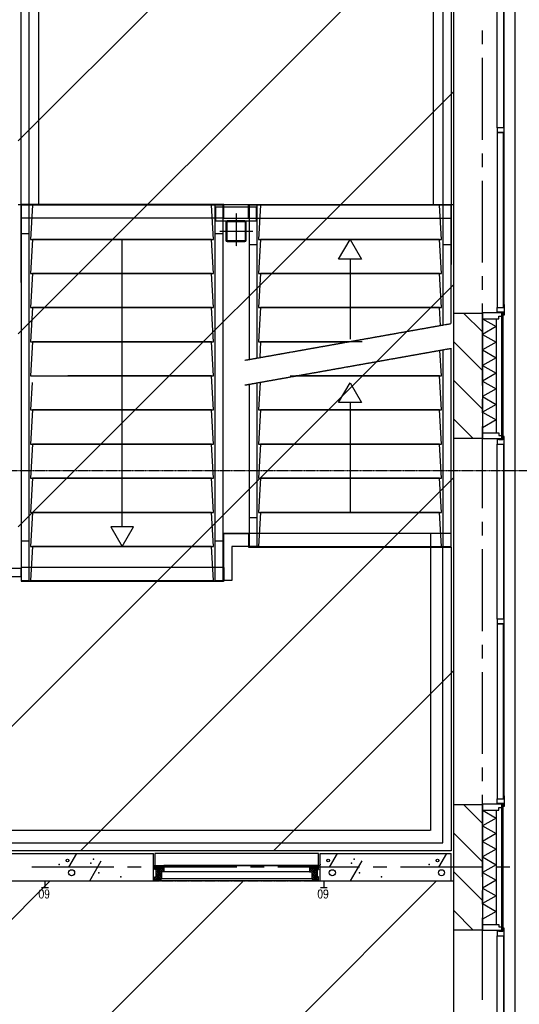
# Model space of a CAD drawing. Extents: x -66955 to 52345, y -20450 to 69550.
# Tile 119 of 132: x 32080 to 35740, y 13846 to 21059. Entities that reach past the tile are written whole.
import ezdxf
from ezdxf.enums import TextEntityAlignment as Align

# ---------------------------------------------------------------- set-up
doc = ezdxf.new("R2010")
doc.units = 0
doc.header["$MEASUREMENT"] = 0
doc.linetypes.add('DASHED', pattern=[0.75, 0.5, -0.25])
doc.linetypes.add('HIDDEN', pattern=[0.375, 0.25, -0.125])
for name, color, linetype in [('STRAMIEN--E3-', 7, 'CONTINUOUS'), ('STRAMIEN--E7-', 7, 'CONTINUOUS'), ('VERD1$--11-', 7, 'CONTINUOUS'), ('VERD1$--21-', 7, 'CONTINUOUS'), ('VERD1$--22-', 7, 'CONTINUOUS'), ('VERD1$--24-', 7, 'CONTINUOUS'), ('VERD1$--28-', 7, 'CONTINUOUS'), ('VERD1$--31-', 7, 'CONTINUOUS'), ('VERD1$--32-', 7, 'CONTINUOUS'), ('VERD1$--34-', 7, 'CONTINUOUS'), ('VERD1$--E5-', 7, 'CONTINUOUS')]:
    doc.layers.add(name, color=color, linetype=linetype)
doc.styles.add('ROMANS', font='ROMANS', dxfattribs={"height": 0.2})
doc.styles.add('txt', font='TXT', dxfattribs={"height": 0.2})

# ---------------------------------------------------------------- blocks, each defined once
blk = doc.blocks.new('*O128')
at = {"layer": 'VERD1$--31-', "color": 7, "linetype": 'CONTINUOUS'}
for points in [[(53.5, 1382), (53.5, 1363), (75.5, 1363), (75.5, 1338), (-66.5, 1338), (-66.5, 1382)], [(92.5, 1277), (92.5, 1355), (87.5, 1355), (87.5, 1333), (42.5, 1333), (42.5, 1299), (87.5, 1299), (87.5, 1277)], [(42.5, 1299), (87.5, 1299), (87.5, 17), (42.5, 17)], [(83.5, 1333), (83.5, 1338), (53.5, 1338), (53.5, 1333)], [(87.5, 39), (92.5, 39), (92.5, 1277), (87.5, 1277)], [(92.5, -39), (92.5, 39), (87.5, 39), (87.5, 17), (42.5, 17), (42.5, -17), (87.5, -17), (87.5, -39)], [(87.5, -17), (42.5, -17), (42.5, -1299), (87.5, -1299)], [(87.5, -1277), (92.5, -1277), (92.5, -39), (87.5, -39)], [(92.5, -1277), (92.5, -1355), (87.5, -1355), (87.5, -1333), (42.5, -1333), (42.5, -1299), (87.5, -1299), (87.5, -1277)], [(53.5, -1382), (53.5, -1363), (75.5, -1363), (75.5, -1338), (-66.5, -1338), (-66.5, -1382)], [(83.5, -1333), (83.5, -1338), (53.5, -1338), (53.5, -1333)]]:
    blk.add_lwpolyline(points, close=True, dxfattribs=at)
blk = doc.blocks.new('MERKKF')
at = {"layer": 'VERD1$--31-', "color": 7, "linetype": 'CONTINUOUS'}
blk.add_blockref('*O128', (276.5, -1800), dxfattribs=at)
blk = doc.blocks.new('B28KOK')
at = {"layer": 'VERD1$--28-', "color": 5, "linetype": 'CONTINUOUS'}
for p, q in [((65.5, 75), (-65.5, 75)), ((-75, 65.5), (-75, -65.5)), ((-68.7, 65.5), (-68.7, -65.5)), ((65.5, 68.7), (-65.5, 68.7)), ((68.7, -65.5), (68.7, 65.5)), ((75, -65.5), (75, 65.5)), ((-65.5, -68.7), (65.5, -68.7)), ((-65.5, -75), (65.5, -75))]:
    blk.add_line(p, q, dxfattribs=at)
for centre, radius, start, end in [((-65.6, 65.5), 9.45, 90, 180), ((65.5, 65.5), 9.45, 0, 90), ((-65.6, 65.5), 3.15, 90, 180), ((65.5, 65.5), 3.15, 0, 90), ((-65.6, -65.5), 9.45, 180, 270), ((-65.6, -65.5), 3.15, 180, 270), ((65.5, -65.5), 3.15, 270, 360), ((65.5, -65.5), 9.45, 270, 360)]:
    blk.add_arc(centre, radius, start, end, dxfattribs=at)
blk = doc.blocks.new('*O137')
at = {"layer": 'VERD1$--28-', "color": 7, "linetype": 'HIDDEN'}
for p, q in [((-1.7, 120.83), (-1.7, -120.82)), ((-121.34, -10.51), (121.34, -10.51))]:
    blk.add_line(p, q, dxfattribs=at)
at = {"layer": 'VERD1$--28-', "color": 5, "linetype": 'CONTINUOUS', "rotation": 90}
blk.add_blockref('B28KOK', (-1.7, -10.51), dxfattribs=at)
blk = doc.blocks.new('*O175')
at = {"layer": 'VERD1$--32-', "color": 7, "linetype": 'CONTINUOUS'}
for p, q in [((-8.92, 57.01), (-33.5, 32.43)), ((5.23, 57), (-33.5, 18.29)), ((-18.49, 10), (-33.5, 25.02)), ((-32.63, 10.01), (-33.5, 10.88)), ((-23.06, 57.01), (-33.49, 46.58)), ((24.49, -4.7), (-33.49, 53.3)), ((24.49, -18.84), (-33.49, 39.16)), ((19.37, 57), (-27.64, 10.01)), ((24.5, 9.44), (-23.06, 57.01)), ((24.5, 19.71), (-16.51, -21.28)), ((24.5, 5.57), (-16.51, -35.43)), ((33.51, 57), (-16.5, 7)), ((33.51, 42.86), (-16.5, -7.14)), ((33.49, -41.99), (-16.5, 8.02)), ((24.5, 23.58), (-8.92, 57.01)), ((33.5, 28.72), (5.23, 57)), ((33.51, 42.86), (19.37, 57)), ((33.5, 28.71), (31.79, 27)), ((20.22, -57), (-16.51, -20.27)), ((6.08, -57), (-16.51, -34.41)), ((33.49, -56.13), (-16.5, -6.13)), ((24.49, -8.58), (-10.51, -43.57)), ((-8.06, -57), (-10.51, -54.55)), ((24.49, -22.72), (-9.8, -57)), ((33.49, -27.86), (4.34, -57)), ((33.49, -42), (18.49, -57)), ((33.49, -56.14), (32.63, -57)), ((33.49, -27.84), (32.65, -27))]:
    blk.add_line(p, q, dxfattribs=at)
blk.add_lwpolyline([(33.51, 57), (-33.49, 57.01), (-33.5, 10.01), (-16.5, 10), (-16.51, -41), (-10.51, -41), (-10.51, -57), (33.49, -57), (33.49, -27), (24.49, -27), (24.5, 27), (33.5, 27)], close=True, dxfattribs=at)
blk.add_lwpolyline([(33.51, 57), (-33.49, 57.01), (-33.5, 10.01), (-16.5, 10), (-16.51, -41), (-10.51, -41), (-10.51, -57), (33.49, -57), (33.49, -27), (24.49, -27), (24.5, 27), (33.5, 27)], close=True, dxfattribs=at)
blk.add_point((33.51, 57), dxfattribs=at)
at = {"layer": 'VERD1$--32-', "color": 7, "linetype": 'CONTINUOUS', "style": 'txt'}
blk.add_text('67x114', height=10, rotation=89.992299, dxfattribs=at).set_placement((6.5, -19))
blk = doc.blocks.new('*O176')
at = {"layer": 'VERD1$--32-', "color": 7, "linetype": 'CONTINUOUS'}
for p, q in [((-33.51, -42), (16.5, 7.99)), ((-33.5, 28.71), (-5.21, 57)), ((-33.5, 28.72), (-31.78, 27)), ((-33.49, 42.86), (-19.35, 57)), ((-33.49, 57), (16.5, 7)), ((-33.49, 42.86), (16.5, -7.14)), ((-24.51, -4.72), (33.51, 53.28)), ((-24.51, -18.86), (33.51, 39.14)), ((-24.5, 23.57), (8.94, 56.99)), ((-24.5, 9.42), (23.08, 56.99)), ((-24.5, 19.72), (16.49, -21.29)), ((-24.5, 5.58), (16.49, -35.43)), ((-19.35, 57), (27.65, 9.99)), ((-5.21, 57), (33.5, 18.28)), ((8.94, 56.99), (33.5, 32.42)), ((18.5, 9.99), (33.5, 24.99)), ((23.08, 56.99), (33.51, 46.56)), ((32.64, 9.99), (33.5, 10.85)), ((-33.51, -56.14), (16.5, -6.15)), ((-33.51, -27.86), (-32.65, -27)), ((-33.51, -27.84), (-4.36, -57.01)), ((-33.51, -41.99), (-18.5, -57)), ((-33.51, -56.13), (-32.64, -57)), ((-24.51, -8.56), (10.49, -43.57)), ((-24.51, -22.7), (9.79, -57.01)), ((-20.23, -57), (16.49, -20.29)), ((-6.09, -57.01), (16.49, -34.43)), ((8.05, -57.01), (10.49, -54.57))]:
    blk.add_line(p, q, dxfattribs=at)
blk.add_lwpolyline([(-33.49, 57), (33.51, 56.99), (33.5, 9.99), (16.5, 9.99), (16.49, -41.01), (10.49, -41.01), (10.49, -57.01), (-33.51, -57), (-33.51, -27), (-24.51, -27), (-24.5, 27), (-33.5, 27)], close=True, dxfattribs=at)
blk.add_lwpolyline([(-33.49, 57), (33.51, 56.99), (33.5, 9.99), (16.5, 9.99), (16.49, -41.01), (10.49, -41.01), (10.49, -57.01), (-33.51, -57), (-33.51, -27), (-24.51, -27), (-24.5, 27), (-33.5, 27)], close=True, dxfattribs=at)
blk.add_point((-33.49, 57), dxfattribs=at)
at = {"layer": 'VERD1$--32-', "color": 7, "linetype": 'CONTINUOUS', "style": 'txt'}
blk.add_text('67x114', height=10, rotation=89.992299, dxfattribs=at).set_placement((-0.5, -19))
blk = doc.blocks.new('*O174')
at = {"layer": 'VERD1$--31-', "color": 7, "linetype": 'CONTINUOUS'}
for p, q in [((533.01, 14), (-532.98, 14)), ((533, -33), (-532.99, -33)), ((555.99, -100.01), (-556, -100)), ((549.99, -84.01), (-550, -84))]:
    blk.add_line(p, q, dxfattribs=at)
at = {"layer": 'VERD1$--32-', "color": 7, "linetype": 'CONTINUOUS'}
blk.add_lwpolyline([(-600, 14.02), (600, 14.02), (600, 100.01), (-600, 100.01)], close=True, dxfattribs=at)
for name, p in [('*O176', (-566.49, -42.99)), ('*O175', (566.5, -43.01))]:
    blk.add_blockref(name, p, dxfattribs=at)
blk = doc.blocks.new('BI$LF')
at = {"layer": 'VERD1$--31-', "color": 7, "linetype": 'CONTINUOUS'}
blk.add_blockref('*O174', (600, 99.99), dxfattribs=at)
blk = doc.blocks.new('*O235')
at = {"layer": 'VERD1$--24-', "color": 7, "linetype": 'CONTINUOUS'}
for p, q in [((-2975, -1162.5), (-2975, 907.5)), ((-175, 847.5), (-175, 907.5)), ((-175, -1162.5), (-2975, -1162.5))]:
    blk.add_line(p, q, dxfattribs=at)
at = {"layer": 'VERD1$--24-', "color": 7, "linetype": 'HIDDEN'}
blk.add_lwpolyline([(2825, 1162.5), (2825, -1012.52), (-2825, -1012.52), (-2825, 807.5), (-2975, 807.5)], dxfattribs=at)
at = {"layer": 'VERD1$--24-', "color": 7, "linetype": 'CONTINUOUS'}
for points in [[(1490.04, 1067.5), (1370, 1067.5), (1370, 817.5), (1310.04, 817.5), (1310.04, 1162.5), (1490, 1162.5)], [(-2975, -1102.5), (2915, -1102.5), (2915, 1062.5), (2975, 1062.5), (2975, -1162.5), (-2975, -1162.5)], [(-2975, 847.5), (-175, 847.5), (-175, 907.5), (-2975, 907.5)]]:
    blk.add_lwpolyline(points, close=True, dxfattribs=at)
at = {"layer": 'VERD1$--24-', "color": 7, "linetype": 'HIDDEN'}
for points in [[(2975, 1162.5), (1490, 1162.5), (1490, 1062.5), (2975, 1062.5)], [(1310.04, 912.5), (-175, 912.5), (-175, 812.5), (1310.04, 812.5)]]:
    blk.add_lwpolyline(points, close=True, dxfattribs=at)

msp = doc.modelspace()

# ---------------------------------------------------------------- linework, layer by layer
at = {"layer": 'STRAMIEN--E3-', "color": 251, "linetype": 'DASHED'}
msp.add_lwpolyline([(41424, 17754), (27710, 17754), (27710, 16354), (15205.48, 16354), (15205.48, 24638), (-66455, 24638)], dxfattribs=at)
at = {"layer": 'STRAMIEN--E7-', "color": 1, "linetype": 'CONTINUOUS'}
for p, q in [((35470, 20880), (35470, 20980)), ((35470, 20480), (35470, 20780)), ((35470, 20180), (35470, 20480)), ((35470, 19980), (35470, 20080)), ((35470, 19580), (35470, 19880)), ((35470, 19280), (35470, 19580)), ((35470, 19080), (35470, 19180)), ((35470, 18680), (35470, 18980)), ((35470, 18380), (35470, 18680)), ((35470, 18180), (35470, 18280)), ((35470, 17780), (35470, 18080)), ((35470, 17480), (35470, 17780)), ((35470, 17280), (35470, 17380)), ((35470, 16880), (35470, 17180)), ((35470, 16580), (35470, 16880)), ((35470, 16380), (35470, 16480)), ((35470, 15980), (35470, 16280)), ((35470, 15680), (35470, 15980)), ((35470, 15480), (35470, 15580)), ((35470, 15080), (35470, 15380)), ((35470, 14780), (35470, 15080)), ((32470, 14850), (32170, 14850)), ((32770, 14850), (32470, 14850)), ((32970, 14850), (32870, 14850)), ((33370, 14850), (33070, 14850)), ((33670, 14850), (33370, 14850)), ((33870, 14850), (33770, 14850)), ((34270, 14850), (33970, 14850)), ((34570, 14850), (34270, 14850)), ((34770, 14850), (34670, 14850)), ((35170, 14850), (34870, 14850)), ((35470, 14850), (35170, 14850)), ((35670, 14850), (35570, 14850)), ((35470, 14580), (35470, 14680)), ((35470, 14180), (35470, 14480)), ((35470, 13880), (35470, 14180))]:
    msp.add_line(p, q, dxfattribs=at)
at = {"layer": 'VERD1$--11-', "color": 1, "linetype": 'CONTINUOUS'}
for p, q in [((32069.99, 20172.57), (33847.42, 21950)), ((32069.99, 18758.36), (35260, 21948.37)), ((32069.99, 17344.15), (35260, 20534.16)), ((31110.06, 14970), (35260, 19119.94)), ((32524.27, 14970), (35260, 17705.73)), ((33938.48, 14970), (35260, 16291.52)), ((21280, 3725.73), (32304.27, 14750)), ((21280, 2311.52), (33718.48, 14750)), ((21280, 897.3), (35132.7, 14750))]:
    msp.add_line(p, q, dxfattribs=at)
at = {"layer": 'VERD1$--21-', "color": 7, "linetype": 'CONTINUOUS'}
for p, q in [((35331.69, 18910), (35470, 18771.69)), ((35260, 18698.84), (35470, 18488.84)), ((35260, 18416), (35470, 18206)), ((35260, 18133.16), (35403.16, 17990)), ((35331.69, 15310), (35470, 15171.69)), ((35260, 15098.84), (35470, 14888.84)), ((35260, 14816), (35470, 14606)), ((35260, 14533.16), (35403.16, 14390))]:
    msp.add_line(p, q, dxfattribs=at)
for points in [[(35260, 17990), (35260, 18910), (35470, 18910), (35470, 17990)], [(35260, 14390), (35260, 15310), (35470, 15310), (35470, 14390)]]:
    msp.add_lwpolyline(points, close=True, dxfattribs=at)
at = {"layer": 'VERD1$--22-', "color": 7, "linetype": 'CONTINUOUS'}
for p, q in [((35260, -4740), (35260, 60538)), ((35470, 18868), (35470, 18032)), ((35470, 18868), (35570, 18868)), ((35570, 18868), (35570, 18032)), ((35470, 18032), (35570, 18032)), ((35470, 15268), (35470, 14432)), ((35470, 15268), (35570, 15268)), ((35570, 15268), (35570, 14432)), ((29169.99, 14950), (33060, 14950)), ((32439.99, 14850), (32497.99, 14950)), ((33060, 14750), (33060, 14950)), ((34280, 14950), (35240, 14950)), ((34280, 14750), (34280, 14950)), ((34350, 14850), (34408, 14950)), ((35150, 14850), (35208, 14950)), ((35240, 14750), (35240, 14950)), ((32593.99, 14750), (32677.99, 14898)), ((34504, 14750), (34588, 14898)), ((29169.99, 14750), (33060, 14750)), ((34280, 14750), (35240, 14750)), ((35470, 14432), (35570, 14432))]:
    msp.add_line(p, q, dxfattribs=at)
msp.add_lwpolyline([(35710, 65490), (20830, 65490), (20830, -5190), (35710, -5190)], close=True, dxfattribs=at)
for points in [[(35470, 18868), (35570, 18811), (35470, 18754)], [(35470, 18754), (35570, 18697), (35470, 18640)], [(35470, 18640), (35570, 18583), (35470, 18526)], [(35470, 18526), (35570, 18469), (35470, 18412)], [(35470, 18412), (35570, 18355), (35470, 18298)], [(35470, 18298), (35570, 18241), (35470, 18184)], [(35470, 18184), (35570, 18127), (35470, 18070)], [(35470, 15268), (35570, 15211), (35470, 15154)], [(35470, 15154), (35570, 15097), (35470, 15040)], [(35470, 15040), (35570, 14983), (35470, 14926)], [(35470, 14926), (35570, 14869), (35470, 14812)], [(35470, 14812), (35570, 14755), (35470, 14698)], [(35470, 14698), (35570, 14641), (35470, 14584)], [(35470, 14584), (35570, 14527), (35470, 14470)]]:
    msp.add_lwpolyline(points, dxfattribs=at)
for centre, radius in [((32429.99, 14900), 10), ((34340, 14900), 10), ((35140, 14900), 10), ((32459.99, 14810), 22.36), ((34370, 14810), 22.36), ((35170, 14810), 22.36)]:
    msp.add_circle(centre, radius, dxfattribs=at)
for p in [(32369.99, 14870), (32599.99, 14880), (32619.99, 14910), (34280, 14870), (34510, 14880), (34530, 14910), (35080, 14870), (32659.99, 14810), (34570, 14810), (32819.99, 14780), (34730, 14780)]:
    msp.add_point(p, dxfattribs=at)
at = {"layer": 'VERD1$--24-', "color": 7, "linetype": 'CONTINUOUS'}
for p, q in [((33574.96, 19704.99), (32089.96, 19704.99)), ((33574.96, 19704.99), (33754.96, 19704.99)), ((33574.96, 19604.99), (33574.96, 19704.99)), ((33754.96, 19604.99), (33754.96, 19704.99)), ((33754.96, 19704.99), (35239.96, 19704.99)), ((33574.96, 19604.99), (33754.96, 19604.99)), ((32149.95, 19489.99), (32089.97, 19489.99)), ((33569.94, 19489.99), (33509.96, 19489.99)), ((32829.96, 17344.49), (32829.96, 19449.99)), ((33819.94, 19409.99), (33759.96, 19409.99)), ((35239.94, 19409.99), (35179.96, 19409.99)), ((34499.97, 19305.49), (34499.97, 18717.86)), ((34499.97, 19305.49), (34499.97, 18766.29)), ((34499.97, 18255.5), (34499.97, 17449.99)), ((33819.94, 17409.99), (33759.96, 17409.99)), ((32149.94, 17239.99), (32089.96, 17239.99)), ((33569.78, 17239.99), (33509.8, 17239.99)), ((33574.96, 16969.99), (33574.96, 17294.99)), ((33759.96, 17294.99), (33574.96, 17294.99)), ((33829.96, 17199.99), (33759.96, 17199.99)), ((35169.98, 17199.99), (35239.96, 17199.99)), ((33574.96, 17044.99), (33574.96, 16944.99)), ((33574.96, 16944.99), (32089.96, 16944.99))]:
    msp.add_line(p, q, dxfattribs=at)
at = {"layer": 'VERD1$--24-', "color": 7, "linetype": 'HIDDEN'}
for p, q in [((33569.96, 19604.99), (32089.98, 19604.99)), ((33759.96, 19604.99), (35240.03, 19604.99)), ((33728.82, 18564.63), (35239.96, 18833.43)), ((33729.59, 18383.19), (35239.96, 18651.84)), ((33759.96, 18389.33), (33759.96, 18385.41))]:
    msp.add_line(p, q, dxfattribs=at)
at = {"layer": 'VERD1$--24-', "color": 7, "linetype": 'CONTINUOUS'}
for points in [[(32089.96, 19133.43), (32090, 21930), (35240, 21930), (35240.04, 19266.19)], [(32149.96, 18833.43), (32150, 21870), (35180, 21870), (35180.04, 19266.19)], [(35162.9, 18817.87), (35154.96, 18949.99), (33844.96, 18949.99), (33829.96, 18699.99), (34489.86, 18699.99)], [(34589.15, 18699.99), (33844.96, 18699.99), (33838.16, 18586.71)], [(34060.37, 18449.99), (35169.98, 18449.99), (35158.84, 18635.46)], [(32172.01, 18400.87), (32159.96, 18199.99), (33499.98, 18199.99), (33484.96, 18449.99), (32432.67, 18449.99)], [(33842.01, 18400.87), (33829.96, 18199.99), (35169.98, 18199.99), (35154.96, 18449.99), (34102.67, 18449.99)], [(33755, 17295), (33755, 17195), (35180, 17195)]]:
    msp.add_lwpolyline(points, dxfattribs=at)
for points in [[(33484.96, 19699.99), (32174.96, 19699.99), (32159.96, 19449.99), (33499.98, 19449.99)], [(35154.96, 19699.99), (33844.96, 19699.99), (33829.96, 19449.99), (35169.98, 19449.99)], [(33484.96, 19449.99), (32174.96, 19449.99), (32159.96, 19199.99), (33499.98, 19199.99)], [(35154.96, 19449.99), (33844.96, 19449.99), (33829.96, 19199.99), (35169.98, 19199.99)], [(34499.97, 19449.99), (34583.39, 19305.49), (34416.55, 19305.49)], [(34499.97, 19449.99), (34583.39, 19305.49), (34416.55, 19305.49)], [(33484.96, 19199.99), (32174.96, 19199.99), (32159.96, 18949.99), (33499.98, 18949.99)], [(35154.96, 19199.99), (33844.96, 19199.99), (33829.96, 18949.99), (35169.98, 18949.99)], [(33484.96, 18949.99), (32174.96, 18949.99), (32159.96, 18699.99), (33499.98, 18699.99)], [(33484.96, 18699.99), (32174.96, 18699.99), (32159.96, 18449.99), (33499.98, 18449.99)], [(34499.97, 18400), (34583.39, 18255.5), (34416.55, 18255.5)], [(33484.96, 18199.99), (32174.96, 18199.99), (32159.96, 17949.99), (33499.98, 17949.99)], [(35154.96, 18199.99), (33844.96, 18199.99), (33829.96, 17949.99), (35169.98, 17949.99)], [(33484.96, 17949.99), (32174.96, 17949.99), (32159.96, 17699.99), (33499.98, 17699.99)], [(35154.96, 17949.99), (33844.96, 17949.99), (33829.96, 17699.99), (35169.98, 17699.99)], [(33484.96, 17699.99), (32174.96, 17699.99), (32159.96, 17449.99), (33499.98, 17449.99)], [(35154.96, 17699.99), (33844.96, 17699.99), (33829.96, 17449.99), (35169.98, 17449.99)], [(33484.96, 17449.99), (32174.96, 17449.99), (32159.96, 17199.99), (33499.98, 17199.99)], [(35154.96, 17449.99), (33844.96, 17449.99), (33829.96, 17199.99), (35169.98, 17199.99)], [(32829.96, 17199.99), (32913.38, 17344.49), (32746.54, 17344.49)], [(33484.96, 17199.99), (32174.96, 17199.99), (32159.96, 16949.99), (33499.98, 16949.99)]]:
    msp.add_lwpolyline(points, close=True, dxfattribs=at)
at = {"layer": 'VERD1$--28-', "color": 5, "linetype": 'HIDDEN'}
msp.add_lwpolyline([(32069.99, 19704.99), (32220, 19704.99), (32220, 21800), (35110, 21800), (35110, 19704.99), (35260, 19704.99)], dxfattribs=at)
msp.add_lwpolyline([(33514.96, 19584.99), (33814.96, 19584.99), (33814.96, 19684.99), (33514.96, 19684.99)], close=True, dxfattribs=at)
at = {"layer": 'VERD1$--31-', "color": 7, "linetype": 'CONTINUOUS'}
for points in [[(35620, 17988), (35612, 17988), (35612, 18912), (35620, 18912)], [(35620, 14388), (35612, 14388), (35612, 15312), (35620, 15312)]]:
    msp.add_lwpolyline(points, close=True, dxfattribs=at)
at = {"layer": 'VERD1$--32-', "color": 7, "linetype": 'CONTINUOUS'}
msp.add_lwpolyline([(33070, 14864.01), (34270, 14864.01), (34270, 14950), (33070, 14950)], close=True, dxfattribs=at)
at = {"layer": 'VERD1$--34-', "color": 7, "linetype": 'CONTINUOUS'}
for p, q in [((33819.94, 18583.03), (33819.94, 19699.99)), ((35179.96, 19699.99), (35179.96, 18821.31)), ((35239.96, 18833.43), (35239.96, 19699.99))]:
    msp.add_line(p, q, dxfattribs=at)
for points in [[(33569.96, 19699.99), (32089.96, 19699.99), (32089.96, 16949.99), (32149.94, 16949.99), (32149.94, 19699.99)], [(33509.96, 19699.99), (33509.96, 16949.99), (33569.96, 16949.99), (33569.96, 19699.99)], [(35239.96, 19699.99), (33759.96, 19699.99), (33759.96, 18570.92)], [(35179.96, 18639.72), (35179.96, 17199.99), (35239.96, 17199.99), (35239.96, 18651.84)], [(33759.96, 18389.33), (33759.96, 17199.99), (33819.94, 17199.99), (33819.94, 18401.44)]]:
    msp.add_lwpolyline(points, dxfattribs=at)
at = {"layer": 'VERD1$--E5-', "color": 1, "linetype": 'CONTINUOUS'}
for p, q in [((32265, 14750), (32265, 14700)), ((34307.89, 14750), (34307.89, 14700)), ((32290, 14700), (32240, 14700)), ((34332.89, 14700), (34282.89, 14700))]:
    msp.add_line(p, q, dxfattribs=at)
at = {"layer": 'VERD1$--E5-', "color": 1, "linetype": 'DASHED'}
msp.add_lwpolyline([(31870.01, 21950), (31870.01, 19310), (31870.01, 19310), (29169.99, 19310), (29169.99, 14750), (35260, 14750)], dxfattribs=at)

# ---------------------------------------------------------------- block references
at = {"layer": 'VERD1$--24-', "color": 7, "linetype": 'CONTINUOUS'}
msp.add_blockref('*O235', (32265, 16132.5), dxfattribs=at)
at = {"layer": 'VERD1$--28-', "color": 5, "linetype": 'CONTINUOUS'}
msp.add_blockref('*O137', (33666.66, 19520.5), dxfattribs=at)
at = {"layer": 'VERD1$--31-', "color": 7, "linetype": 'CONTINUOUS'}
for name, p in [('MERKKF', (35260, 22050)), ('MERKKF', (35260, 18450)), ('BI$LF', (33070, 14750)), ('MERKKF', (35260, 14850))]:
    msp.add_blockref(name, p, dxfattribs=at)

# ---------------------------------------------------------------- texts
at = {"layer": 'VERD1$--E5-', "color": 1, "linetype": 'CONTINUOUS', "style": 'ROMANS', "width": 0.8}
for p in [(32259.84, 14654.66), (34302.74, 14654.66)]:
    msp.add_text('60', height=62.5, rotation=180, dxfattribs=at).set_placement(p, align=Align.MIDDLE)

doc.saveas('drawing.dxf')
